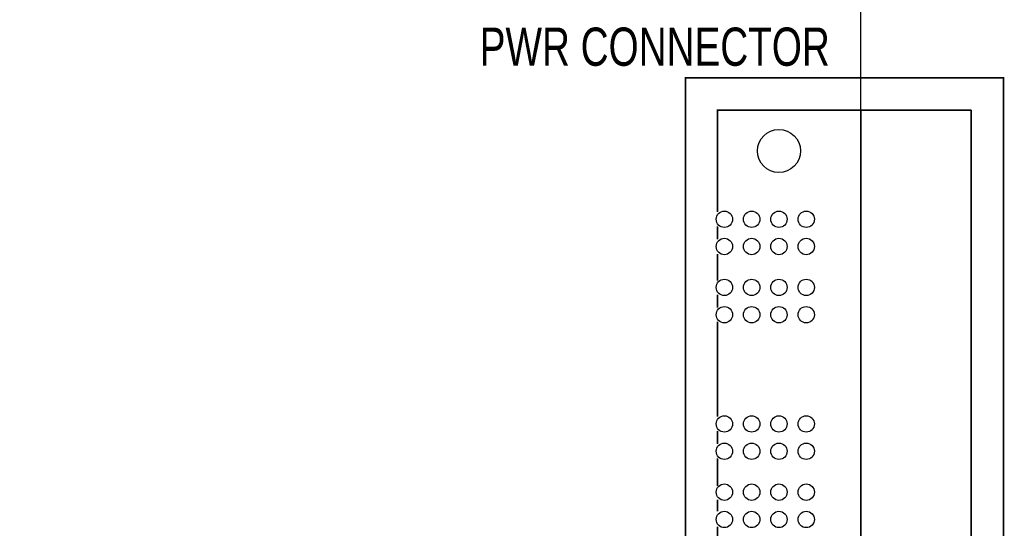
# Model space of a CAD drawing. Extents: x 0 to 344, y -1 to 330.
# Tile 21 of 28: x 252 to 344, y 169 to 216. Entities that reach past the tile are written whole.
import ezdxf

# ---------------------------------------------------------------- set-up
doc = ezdxf.new("R2010")
doc.units = 0
for name, color, linetype in [('BOARD_GEOMETRY_OUTLINE', 2, 'CONTINUOUS'), ('BOARD_GEOMETRY_SILKSCREEN_TOP', 1, 'CONTINUOUS'), ('PACKAGE_GEOMETRY_SILKSCREEN_TOP', 3, 'CONTINUOUS'), ('PIN_TOP', 4, 'CONTINUOUS')]:
    doc.layers.add(name, color=color, linetype=linetype)

msp = doc.modelspace()

# ---------------------------------------------------------------- linework, layer by layer
at = {"layer": 'BOARD_GEOMETRY_OUTLINE'}
msp.add_lwpolyline([(0, 328.200004), (0, 1.999996, 0.414214), (1.999996, 0), (328.200004, 0, 0.414214), (330.2, 1.999996), (330.2, 328.200004, 0.414214), (328.200004, 330.2), (1.999996, 330.2, 0.414214)], format="xyb", close=True, dxfattribs=at)
at = {"layer": 'PACKAGE_GEOMETRY_SILKSCREEN_TOP', "const_width": 0.1524}
msp.add_lwpolyline([(313.868054, 156.758132), (313.868054, 211.01812), (343.48801, 211.01812), (343.48801, 156.758132)], close=True, dxfattribs=at)
for points in [[(316.868048, 198.518526), (316.868048, 208.018126), (340.488016, 208.018126)], [(340.488016, 208.018126), (340.488016, 159.758126), (316.868048, 159.758126)], [(330.197968, 159.758126), (330.197968, 208.018126)], [(316.868048, 195.978526), (316.868048, 197.197726)], [(316.868048, 192.143126), (316.868048, 194.632326)], [(316.868048, 189.628526), (316.868048, 190.847726)], [(316.868048, 179.468526), (316.868048, 188.333126)], [(316.868048, 176.928526), (316.868048, 178.147726)], [(316.868048, 173.042326), (316.868048, 175.607726)], [(316.868048, 170.680126), (316.868048, 171.772326)], [(316.868048, 159.758126), (316.868048, 169.232326)]]:
    msp.add_lwpolyline(points, dxfattribs=at)
at = {"layer": 'PIN_TOP'}
for centre, radius in [((322.577968, 204.208126), 2.0066), ((317.497968, 197.858126), 0.762), ((320.037968, 197.858126), 0.762), ((322.577968, 197.858126), 0.762), ((325.117968, 197.858126), 0.762), ((317.497968, 195.318126), 0.762), ((320.037968, 195.318126), 0.762), ((322.577968, 195.318126), 0.762), ((325.117968, 195.318126), 0.762), ((317.497968, 191.508126), 0.762), ((320.037968, 191.508126), 0.762), ((322.577968, 191.508126), 0.762), ((325.117968, 191.508126), 0.762), ((317.497968, 188.968126), 0.762), ((320.037968, 188.968126), 0.762), ((322.577968, 188.968126), 0.762), ((325.117968, 188.968126), 0.762), ((317.497968, 178.808126), 0.762), ((320.037968, 178.808126), 0.762), ((322.577968, 178.808126), 0.762), ((325.117968, 178.808126), 0.762), ((317.497968, 176.268126), 0.762), ((320.037968, 176.268126), 0.762), ((322.577968, 176.268126), 0.762), ((325.117968, 176.268126), 0.762), ((317.497968, 172.458126), 0.762), ((320.037968, 172.458126), 0.762), ((322.577968, 172.458126), 0.762), ((325.117968, 172.458126), 0.762), ((317.497968, 169.918126), 0.762), ((320.037968, 169.918126), 0.762), ((322.577968, 169.918126), 0.762), ((325.117968, 169.918126), 0.762)]:
    msp.add_circle(centre, radius, dxfattribs=at)

# ---------------------------------------------------------------- texts
at = {"layer": 'BOARD_GEOMETRY_SILKSCREEN_TOP', "width": 0.757143}
msp.add_text('PWR CONNECTOR', height=3.556, dxfattribs=at).set_placement((294.715184, 212.136482))

doc.saveas('drawing.dxf')
